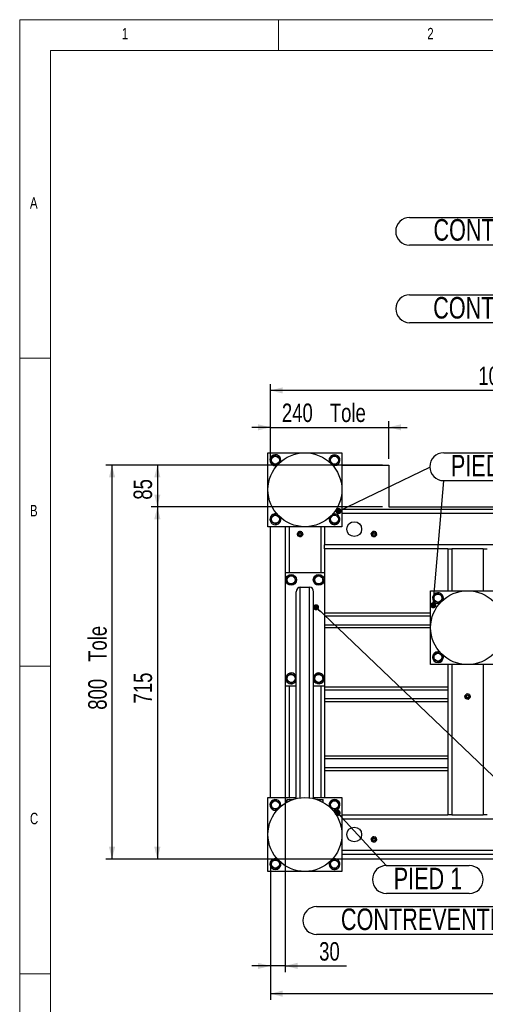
# Model space of a CAD drawing. Header units: millimetres. Extents: x 5 to 589, y 5 to 415.
# Tile 9 of 42: x 5 to 81, y 255 to 415. Entities that reach past the tile are written whole.
import ezdxf

# ---------------------------------------------------------------- set-up
doc = ezdxf.new("R2010")
doc.units = ezdxf.units.MM
doc.layers.add('COTES', color=1, linetype='Continuous')
doc.layers.add('NOTES', color=6, linetype='Continuous')
doc.layers.add('TRAIT-FORT', color=4, linetype='Continuous', lineweight=25)
doc.styles.add('SLDTEXTSTYLE0', font='TXT', dxfattribs={"width": 0.75})
doc.dimstyles.new('SLDDIMSTYLE0', dxfattribs={"dimtxt": 3, "dimasz": 2, "dimexe": 0, "dimexo": 0.0625, "dimgap": 0.75, "dimtad": 1, "dimdec": 0, "dimlfac": 12.5, "dimrnd": 1e-09, "dimzin": 12, "dimdsep": 46, "dimtxsty": 'SLDTEXTSTYLE0', "dimsah": 1, "dimcen": 0.09, "dimadec": 0, "dimazin": 3, "dimtfac": 1, "dimtdec": 0, "dimtofl": 0, "dimtmove": 0, "dimatfit": 3, "dimfxl": 1, "dimfrac": 2, "dimtolj": 1, "dimtzin": 12, "dimarcsym": 0})
doc.dimstyles.new('SLDDIMSTYLE1', dxfattribs={"dimtxt": 3, "dimasz": 2, "dimexe": 0, "dimexo": 0.0625, "dimgap": 0.75, "dimtad": 1, "dimdec": 0, "dimlfac": 12.5, "dimrnd": 1e-09, "dimzin": 12, "dimdsep": 46, "dimtxsty": 'SLDTEXTSTYLE0', "dimsah": 1, "dimcen": 0.09, "dimadec": 0, "dimazin": 3, "dimtfac": 1, "dimtdec": 0, "dimtmove": 0, "dimatfit": 0, "dimfxl": 1, "dimfrac": 2, "dimtolj": 1, "dimtzin": 12, "dimarcsym": 0})
doc.dimstyles.new('SLDDIMSTYLE2', dxfattribs={"dimtxt": 0.18, "dimasz": 1, "dimexe": 0, "dimexo": 0.0625, "dimgap": 0, "dimtad": 0, "dimtih": 1, "dimtoh": 1, "dimdec": 0, "dimrnd": 1e-09, "dimzin": 0, "dimdsep": 46, "dimtxsty": 'Standard', "dimblk1": 'DOT', "dimblk2": 'DOT', "dimsah": 1, "dimcen": 0.09, "dimadec": 0, "dimazin": 0, "dimtfac": 1, "dimtdec": 0, "dimtofl": 0, "dimtmove": 0, "dimatfit": 3, "dimldrblk": 'DOT', "dimfxl": 1, "dimfrac": 2, "dimtolj": 1, "dimtzin": 0, "dimarcsym": 0})

# ---------------------------------------------------------------- blocks, each defined once
blk = doc.blocks.new('_D_7')
at = {"layer": 'COTES', "color": 1, "transparency": 16777216}
for p, q in [((45.7, 277.65), (45.7, 255.79)), ((178.5, 277.65), (178.5, 255.79)), ((45.7, 256.79), (178.5, 256.79))]:
    blk.add_line(p, q, dxfattribs=at)
for points in [[(45.7, 256.79), (47.7, 256.29), (47.7, 257.29)], [(178.5, 256.79), (176.5, 257.29), (176.5, 256.29)]]:
    blk.add_solid(points, dxfattribs=at)
at = {"layer": 'COTES', "color": 1, "transparency": 16777216, "char_height": 3, "attachment_point": 1, "style": 'SLDTEXTSTYLE0'}
for s, insert in [('1660', (103.25, 260.66)), ('Tole', (113.25, 260.66))]:
    blk.add_mtext(s, dxfattribs=dict(at, insert=insert))
blk = doc.blocks.new('_D_8')
at = {"layer": 'COTES', "color": 1, "transparency": 16777216}
for p, q in [((48.1, 305.81), (48.1, 260.3)), ((45.7, 277.65), (45.7, 260.3)), ((45.7, 261.3), (42.7, 261.3)), ((48.1, 261.3), (45.7, 261.3)), ((48.1, 261.3), (58.04, 261.3))]:
    blk.add_line(p, q, dxfattribs=at)
for points in [[(45.7, 261.3), (43.7, 261.8), (43.7, 260.8)], [(48.1, 261.3), (50.1, 260.8), (50.1, 261.8)]]:
    blk.add_solid(points, dxfattribs=at)
at = {"layer": 'COTES', "color": 1, "transparency": 16777216, "insert": (53.61, 265.16), "char_height": 3, "attachment_point": 1, "style": 'SLDTEXTSTYLE0'}
blk.add_mtext('30', dxfattribs=at)
blk = doc.blocks.new('_D_10')
at = {"layer": 'COTES', "color": 1, "transparency": 16777216}
for p, q in [((44.7, 342.65), (18.99, 342.65)), ((19.99, 278.65), (19.99, 342.65)), ((44.7, 278.65), (18.99, 278.65))]:
    blk.add_line(p, q, dxfattribs=at)
for points in [[(19.99, 342.65), (19.49, 340.65), (20.49, 340.65)], [(19.99, 278.65), (20.49, 280.65), (19.49, 280.65)]]:
    blk.add_solid(points, dxfattribs=at)
at = {"layer": 'COTES', "color": 1, "transparency": 16777216, "char_height": 3, "attachment_point": 1, "rotation": 90, "style": 'SLDTEXTSTYLE0'}
for s, insert in [('Tole', (16.12, 310.68)), ('800', (16.12, 302.91))]:
    blk.add_mtext(s, dxfattribs=dict(at, insert=insert))
blk = doc.blocks.new('_D_12')
at = {"layer": 'COTES', "color": 1, "transparency": 16777216}
for p, q in [((63.9, 335.85), (26.35, 335.85)), ((27.35, 335.85), (27.35, 278.65)), ((129.91, 278.65), (26.35, 278.65))]:
    blk.add_line(p, q, dxfattribs=at)
for points in [[(27.35, 335.85), (26.85, 333.85), (27.85, 333.85)], [(27.35, 278.65), (27.85, 280.65), (26.85, 280.65)]]:
    blk.add_solid(points, dxfattribs=at)
at = {"layer": 'COTES', "color": 1, "transparency": 16777216, "insert": (23.48, 303.92), "char_height": 3, "attachment_point": 1, "rotation": 90, "style": 'SLDTEXTSTYLE0'}
blk.add_mtext('715', dxfattribs=at)
blk = doc.blocks.new('_D_13')
at = {"layer": 'COTES', "color": 1, "transparency": 16777216}
for p, q in [((63.9, 342.65), (26.35, 342.65)), ((27.35, 342.65), (27.35, 335.85)), ((63.9, 335.85), (26.35, 335.85))]:
    blk.add_line(p, q, dxfattribs=at)
for points in [[(27.35, 342.65), (26.85, 340.65), (27.85, 340.65)], [(27.35, 335.85), (27.85, 337.85), (26.85, 337.85)]]:
    blk.add_solid(points, dxfattribs=at)
at = {"layer": 'COTES', "color": 1, "transparency": 16777216, "insert": (23.48, 337.03), "char_height": 3, "attachment_point": 1, "rotation": 90, "style": 'SLDTEXTSTYLE0'}
blk.add_mtext('85', dxfattribs=at)
blk = doc.blocks.new('_D_14')
at = {"layer": 'COTES', "color": 1, "transparency": 16777216}
for p, q in [((45.7, 343.65), (45.7, 355.78)), ((130.9, 354.78), (45.7, 354.78))]:
    blk.add_line(p, q, dxfattribs=at)
for points in [[(45.7, 354.78), (47.7, 354.28), (47.7, 355.28)], [(130.9, 354.78), (128.9, 355.28), (128.9, 354.28)]]:
    blk.add_solid(points, dxfattribs=at)
at = {"layer": 'COTES', "color": 1, "transparency": 16777216, "char_height": 3, "attachment_point": 1, "style": 'SLDTEXTSTYLE0'}
for s, insert in [('1065', (79.45, 358.65)), ('Tole', (89.45, 358.65))]:
    blk.add_mtext(s, dxfattribs=dict(at, insert=insert))
blk = doc.blocks.new('_D_15')
at = {"layer": 'COTES', "color": 1, "transparency": 16777216}
for p, q in [((45.7, 348.78), (42.7, 348.78)), ((45.7, 343.65), (45.7, 349.78)), ((45.7, 348.78), (64.9, 348.78)), ((64.9, 343.65), (64.9, 349.78)), ((64.9, 348.78), (67.9, 348.78))]:
    blk.add_line(p, q, dxfattribs=at)
for points in [[(45.7, 348.78), (43.7, 349.28), (43.7, 348.28)], [(64.9, 348.78), (66.9, 348.28), (66.9, 349.28)]]:
    blk.add_solid(points, dxfattribs=at)
at = {"layer": 'COTES', "color": 1, "transparency": 16777216, "char_height": 3, "attachment_point": 1, "style": 'SLDTEXTSTYLE0'}
for s, insert in [('240', (47.56, 352.65)), ('Tole', (55.34, 352.65))]:
    blk.add_mtext(s, dxfattribs=dict(at, insert=insert))
blk = doc.blocks.new('SW_NOTE_9')
at = {"layer": 'NOTES', "color": 0}
for p, q in [((-49.94, 2.31), (-2.26, 2.31)), ((-2.26, -2.22), (-49.94, -2.22))]:
    blk.add_line(p, q, dxfattribs=at)
for centre, start, end in [((-49.94, 0.05), 90, 270), ((-2.26, 0.05), 270, 90)]:
    blk.add_arc(centre, 2.26, start, end, dxfattribs=at)
at = {"layer": 'NOTES', "color": 0, "insert": (-26.3, 2), "char_height": 3.5, "attachment_point": 2, "style": 'SLDTEXTSTYLE0'}
blk.add_mtext('CONTREVENTEMENT 2', dxfattribs=at)
blk = doc.blocks.new('_Dot')
at = {"color": 0, "linetype": 'ByBlock', "lineweight": -2}
blk.add_line((-0.5, 0), (-1, 0), dxfattribs=at)
at = {"color": 0, "linetype": 'ByBlock', "const_width": 0.5}
blk.add_lwpolyline([(-0.25, 0, 1), (0.25, 0, 1)], format="xyb", close=True, dxfattribs=at)
blk = doc.blocks.new('SW_NOTE_10')
at = {"layer": 'NOTES', "color": 0}
for p, q in [((0, 0.05), (13.46, 0.05)), ((13.46, -4.48), (0, -4.48))]:
    blk.add_line(p, q, dxfattribs=at)
for centre, start, end in [((0, -2.22), 90, 270), ((13.46, -2.22), 270, 90)]:
    blk.add_arc(centre, 2.26, start, end, dxfattribs=at)
at = {"layer": 'NOTES', "color": 0, "insert": (6.75, -0.31), "char_height": 3.5, "attachment_point": 2, "style": 'SLDTEXTSTYLE0'}
blk.add_mtext('PIED 1', dxfattribs=at)
blk = doc.blocks.new('SW_NOTE_12')
at = {"layer": 'NOTES', "color": 0}
for p, q in [((-47.55, 4.57), (0, 4.57)), ((0, 0.05), (-47.55, 0.05))]:
    blk.add_line(p, q, dxfattribs=at)
for centre, start, end in [((-47.55, 2.31), 90, 270), ((0, 2.31), 270, 90)]:
    blk.add_arc(centre, 2.26, start, end, dxfattribs=at)
at = {"layer": 'NOTES', "color": 0, "insert": (-23.98, 4.3), "char_height": 3.5, "attachment_point": 2, "style": 'SLDTEXTSTYLE0'}
blk.add_mtext('CONTREVENTEMENT 2', dxfattribs=at)
blk = doc.blocks.new('SW_NOTE_13')
at = {"layer": 'NOTES', "color": 0}
for p, q in [((-49.81, 2.31), (-2.26, 2.31)), ((-2.26, -2.22), (-49.81, -2.22))]:
    blk.add_line(p, q, dxfattribs=at)
for centre, start, end in [((-49.81, 0.05), 90, 270), ((-2.26, 0.05), 270, 90)]:
    blk.add_arc(centre, 2.26, start, end, dxfattribs=at)
at = {"layer": 'NOTES', "color": 0, "insert": (-26.29, 1.96), "char_height": 3.5, "attachment_point": 2, "style": 'SLDTEXTSTYLE0'}
blk.add_mtext('CONTREVENTEMENT 1', dxfattribs=at)
blk = doc.blocks.new('SW_NOTE_15')
at = {"layer": 'NOTES', "color": 0}
for p, q in [((2.26, 2.31), (15.72, 2.31)), ((15.72, -2.22), (2.26, -2.22))]:
    blk.add_line(p, q, dxfattribs=at)
for centre, start, end in [((2.26, 0.05), 90, 270), ((15.72, 0.05), 270, 90)]:
    blk.add_arc(centre, 2.26, start, end, dxfattribs=at)
at = {"layer": 'NOTES', "color": 0, "insert": (8.99, 1.98), "char_height": 3.5, "attachment_point": 2, "style": 'SLDTEXTSTYLE0'}
blk.add_mtext('PIED 3', dxfattribs=at)

msp = doc.modelspace()

# ---------------------------------------------------------------- linework, layer by layer
at = {"color": 7, "linetype": 'Continuous', "lineweight": 18}
for p, q in [((589, 415), (5, 415)), ((5, 415), (5, 5)), ((47, 410), (47, 415)), ((584, 410), (10, 410)), ((10, 410), (10, 10)), ((10, 360), (5, 360)), ((5, 310), (10, 310)), ((10, 260), (5, 260))]:
    msp.add_line(p, q, dxfattribs=at)
at = {"layer": 'TRAIT-FORT', "color": 4, "linetype": 'Continuous', "lineweight": 25}
for p, q in [((45.305, 332.647), (45.305, 344.647)), ((45.305, 344.647), (57.305, 344.647)), ((57.305, 344.647), (57.305, 332.647)), ((57.305, 342.647), (64.905, 342.647)), ((64.905, 342.647), (64.905, 335.847)), ((132.505, 335.447), (57.305, 335.447)), ((131.865, 334.807), (57.305, 334.807)), ((64.905, 335.847), (130.905, 335.847)), ((57.305, 332.647), (45.305, 332.647)), ((45.705, 288.647), (45.705, 332.647)), ((48.105, 332.647), (48.105, 325.207)), ((48.745, 332.647), (48.745, 325.207)), ((53.865, 332.647), (53.865, 325.207)), ((54.505, 332.647), (54.505, 329.687)), ((126.745, 329.687), (54.505, 329.687)), ((54.505, 329.047), (54.505, 329.687)), ((74.505, 329.047), (54.505, 329.047)), ((54.505, 329.047), (54.505, 325.207)), ((74.505, 329.047), (74.505, 322.247)), ((74.505, 329.047), (75.145, 329.047)), ((80.265, 329.047), (75.145, 329.047)), ((75.145, 329.047), (75.145, 322.247)), ((80.265, 329.047), (80.905, 329.047)), ((80.265, 329.047), (80.265, 322.247)), ((48.105, 325.207), (48.105, 306.807)), ((48.105, 325.207), (54.505, 325.207)), ((54.505, 325.207), (54.505, 306.807)), ((49.905, 288.481), (49.905, 322.038)), ((50.545, 322.807), (52.065, 322.807)), ((50.545, 288.599), (50.545, 322.807)), ((52.065, 288.599), (52.065, 322.807)), ((52.705, 288.481), (52.705, 322.038)), ((71.705, 322.247), (83.705, 322.247)), ((71.705, 310.247), (71.705, 322.247)), ((54.505, 318.647), (71.705, 318.647)), ((54.505, 318.167), (71.705, 318.167)), ((54.505, 316.727), (71.705, 316.727)), ((54.505, 316.247), (71.705, 316.247)), ((83.705, 310.247), (71.705, 310.247)), ((74.505, 310.247), (74.505, 285.847)), ((75.145, 310.247), (75.145, 285.847)), ((80.265, 310.247), (80.265, 285.847)), ((52.732, 308.344), (52.705, 308.269)), ((48.105, 306.807), (49.905, 306.807)), ((48.105, 306.807), (48.105, 288.647)), ((48.745, 306.807), (48.745, 288.647)), ((52.705, 306.807), (54.505, 306.807)), ((53.865, 306.807), (53.865, 288.647)), ((54.505, 306.807), (54.505, 288.647)), ((54.505, 306.647), (74.505, 306.647)), ((54.505, 306.167), (74.505, 306.167)), ((54.505, 304.727), (74.505, 304.727)), ((54.505, 304.247), (74.505, 304.247)), ((54.505, 295.447), (74.505, 295.447)), ((54.505, 294.967), (74.505, 294.967)), ((54.505, 293.527), (74.505, 293.527)), ((54.505, 293.047), (74.505, 293.047)), ((45.305, 276.647), (45.305, 288.647)), ((45.305, 288.647), (49.905, 288.647)), ((48.341, 287.864), (48.341, 288.247)), ((48.419, 288.327), (48.379, 288.304)), ((48.419, 288.327), (49.371, 288.327)), ((48.438, 287.918), (48.438, 288.247)), ((52.705, 288.647), (57.305, 288.647)), ((53.238, 288.327), (54.191, 288.327)), ((53.642, 288.173), (53.642, 288.247)), ((54.23, 288.304), (54.191, 288.327)), ((54.268, 287.864), (54.268, 288.247)), ((57.305, 288.647), (57.305, 276.647)), ((57.305, 285.847), (74.505, 285.847)), ((57.305, 285.207), (89.945, 285.207)), ((75.145, 285.847), (74.505, 285.847)), ((75.145, 285.847), (80.265, 285.847)), ((80.905, 285.847), (80.265, 285.847)), ((57.305, 280.087), (89.945, 280.087)), ((57.305, 279.447), (89.945, 279.447)), ((126.505, 278.647), (57.305, 278.647)), ((57.305, 276.647), (45.305, 276.647))]:
    msp.add_line(p, q, dxfattribs=at)
for centre, radius in [((51.305, 338.647), 6), ((46.505, 343.447), 0.646), ((56.105, 343.447), 0.646), ((46.505, 333.847), 0.646), ((56.105, 333.847), 0.646), ((59.305, 332.247), 1.2), ((50.505, 331.447), 0.24), ((50.505, 331.447), 0.2), ((62.505, 331.447), 0.24), ((62.505, 331.447), 0.2), ((49.065, 324.007), 0.88), ((53.545, 324.007), 0.88), ((49.065, 324.007), 0.646), ((53.545, 324.007), 0.646), ((77.705, 316.247), 6), ((72.905, 321.047), 0.646), ((72.905, 311.447), 0.646), ((49.065, 308.007), 0.646), ((53.545, 308.007), 0.646), ((77.705, 305.047), 0.24), ((77.705, 305.047), 0.2), ((51.305, 282.647), 6), ((46.505, 287.447), 0.646), ((56.105, 287.447), 0.646), ((59.305, 282.647), 1.2), ((62.505, 281.847), 0.24), ((62.505, 281.847), 0.2), ((46.505, 277.847), 0.646), ((56.105, 277.847), 0.646)]:
    msp.add_circle(centre, radius, dxfattribs=at)
for centre, radius, start, end in [((46.505, 343.447), 0.88, 337.37154, 292.07201), ((56.105, 343.447), 0.88, 337.37154, 200.30189), ((56.105, 343.447), 0.88, 249.69811, 337.37154), ((46.505, 333.847), 0.88, 66.32142, 337.37154), ((56.105, 333.847), 0.88, 337.37154, 110.30157), ((46.505, 333.847), 0.88, 337.37154, 23.89428), ((56.105, 333.847), 0.88, 159.69843, 337.37154), ((50.505, 331.447), 0.4, 135.77157, 195.77157), ((50.505, 331.447), 0.4, 195.77157, 255.77157), ((50.505, 331.447), 0.4, 75.77157, 135.77157), ((50.505, 331.447), 0.4, 255.77157, 315.77157), ((50.505, 331.447), 0.4, 15.77157, 75.77157), ((50.505, 331.447), 0.4, 315.77157, 15.77157), ((62.505, 331.447), 0.4, 135.77157, 195.77157), ((62.505, 331.447), 0.4, 195.77157, 255.77157), ((62.505, 331.447), 0.4, 75.77157, 135.77157), ((62.505, 331.447), 0.4, 255.77157, 315.77157), ((62.505, 331.447), 0.4, 15.77157, 75.77157), ((62.505, 331.447), 0.4, 315.77157, 15.77157), ((72.905, 321.047), 0.88, 339.69667, 290.30333), ((72.905, 311.447), 0.88, 69.69739, 337.37154), ((72.905, 311.447), 0.88, 337.37154, 20.30261), ((49.065, 308.007), 0.88, 17.34144, 157.47733), ((53.545, 308.007), 0.88, 197.34144, 157.47733), ((49.065, 308.007), 0.88, 157.47733, 342.65856), ((77.705, 305.047), 0.4, 135.77157, 195.77157), ((77.705, 305.047), 0.4, 195.77157, 255.77157), ((77.705, 305.047), 0.4, 75.77157, 135.77157), ((77.705, 305.047), 0.4, 255.77157, 315.77157), ((77.705, 305.047), 0.4, 15.77157, 75.77157), ((77.705, 305.047), 0.4, 315.77157, 15.77157), ((46.505, 287.447), 0.88, 337.37154, 292.07201), ((56.105, 287.447), 0.88, 337.37154, 200.30187), ((56.105, 287.447), 0.88, 249.69813, 337.37154), ((62.505, 281.847), 0.4, 135.77157, 195.77157), ((62.505, 281.847), 0.4, 195.77157, 255.77157), ((62.505, 281.847), 0.4, 75.77157, 135.77157), ((62.505, 281.847), 0.4, 255.77157, 315.77157), ((62.505, 281.847), 0.4, 15.77157, 75.77157), ((62.505, 281.847), 0.4, 315.77157, 15.77157), ((46.505, 277.847), 0.88, 69.69739, 337.37154), ((56.105, 277.847), 0.88, 337.37154, 112.04632), ((46.505, 277.847), 0.88, 337.37154, 20.30261), ((56.105, 277.847), 0.88, 157.23424, 337.37154)]:
    msp.add_arc(centre, radius, start, end, dxfattribs=at)
for centre, start_param, end_param in [((50.545, 322.038), 0, 1.5707963), ((52.065, 322.038), 4.712389, 6.2831853)]:
    msp.add_ellipse(centre, major_axis=(0, 0.769), ratio=0.8320503, start_param=start_param, end_param=end_param, dxfattribs=at)
for points, knots in [([(46.409, 344.226), (46.355, 344.185), (46.245, 344.102), (46.081, 343.98), (45.926, 343.862), (45.83, 343.79), (45.782, 343.754)], [0, 0, 0, 0, 0.2646049, 0.5349477, 0.7653431, 1, 1, 1, 1]), ([(46.409, 344.226), (46.472, 344.2), (46.599, 344.146), (46.786, 344.066), (46.966, 343.99), (47.076, 343.943), (47.132, 343.919)], [0, 0, 0, 0, 0.2646049, 0.5349477, 0.7653431, 1, 1, 1, 1]), ([(47.132, 343.919), (47.144, 343.82), (47.164, 343.656), (47.193, 343.418), (47.213, 343.258), (47.224, 343.166), (47.227, 343.14)], [0, 0, 0, 0, 0.3855495, 0.6376419, 0.8965462, 1, 1, 1, 1]), ([(56.009, 344.226), (55.955, 344.185), (55.845, 344.102), (55.681, 343.98), (55.526, 343.862), (55.43, 343.79), (55.382, 343.754)], [0, 0, 0, 0, 0.2646049, 0.5349477, 0.7653431, 1, 1, 1, 1]), ([(56.009, 344.226), (56.072, 344.2), (56.199, 344.146), (56.386, 344.066), (56.566, 343.99), (56.676, 343.943), (56.732, 343.919)], [0, 0, 0, 0, 0.2646049, 0.5349477, 0.7653431, 1, 1, 1, 1]), ([(56.732, 343.919), (56.744, 343.82), (56.764, 343.656), (56.793, 343.418), (56.813, 343.258), (56.824, 343.166), (56.827, 343.14)], [0, 0, 0, 0, 0.3855495, 0.6376419, 0.8965462, 1, 1, 1, 1]), ([(45.782, 343.754), (45.794, 343.655), (45.814, 343.491), (45.843, 343.253), (45.863, 343.093), (45.874, 343.001), (45.877, 342.974)], [0, 0, 0, 0, 0.38554949, 0.63764185, 0.89654625, 1, 1, 1, 1]), ([(46.6, 342.668), (46.537, 342.694), (46.411, 342.748), (46.223, 342.828), (46.043, 342.904), (45.933, 342.951), (45.877, 342.974)], [0, 0, 0, 0, 0.2646049, 0.5349477, 0.7653431, 1, 1, 1, 1]), ([(46.6, 342.668), (46.655, 342.709), (46.765, 342.791), (46.928, 342.914), (47.083, 343.032), (47.179, 343.104), (47.227, 343.14)], [0, 0, 0, 0, 0.2646049, 0.5349477, 0.7653431, 1, 1, 1, 1]), ([(55.382, 343.754), (55.394, 343.655), (55.414, 343.491), (55.443, 343.253), (55.463, 343.093), (55.474, 343.001), (55.477, 342.974)], [0, 0, 0, 0, 0.38554949, 0.63764185, 0.89654625, 1, 1, 1, 1]), ([(56.2, 342.668), (56.137, 342.694), (56.011, 342.748), (55.823, 342.828), (55.643, 342.904), (55.533, 342.951), (55.477, 342.974)], [0, 0, 0, 0, 0.2646049, 0.5349477, 0.7653431, 1, 1, 1, 1]), ([(56.2, 342.668), (56.255, 342.709), (56.365, 342.791), (56.528, 342.914), (56.683, 343.032), (56.779, 343.104), (56.827, 343.14)], [0, 0, 0, 0, 0.2646049, 0.5349477, 0.7653431, 1, 1, 1, 1]), ([(46.409, 334.626), (46.355, 334.585), (46.245, 334.502), (46.081, 334.38), (45.926, 334.262), (45.83, 334.19), (45.782, 334.154)], [0, 0, 0, 0, 0.2646049, 0.5349477, 0.7653431, 1, 1, 1, 1]), ([(46.409, 334.626), (46.472, 334.6), (46.599, 334.546), (46.786, 334.466), (46.966, 334.39), (47.076, 334.343), (47.132, 334.319)], [0, 0, 0, 0, 0.2646049, 0.5349477, 0.7653431, 1, 1, 1, 1]), ([(47.132, 334.319), (47.144, 334.22), (47.164, 334.056), (47.193, 333.818), (47.213, 333.658), (47.224, 333.566), (47.227, 333.54)], [0, 0, 0, 0, 0.3855495, 0.6376419, 0.8965462, 1, 1, 1, 1]), ([(56.009, 334.626), (55.955, 334.585), (55.845, 334.502), (55.681, 334.38), (55.526, 334.262), (55.43, 334.19), (55.382, 334.154)], [0, 0, 0, 0, 0.2646049, 0.5349477, 0.7653431, 1, 1, 1, 1]), ([(56.009, 334.626), (56.072, 334.6), (56.199, 334.546), (56.386, 334.466), (56.566, 334.39), (56.676, 334.343), (56.732, 334.319)], [0, 0, 0, 0, 0.2646049, 0.5349477, 0.7653431, 1, 1, 1, 1]), ([(56.732, 334.319), (56.744, 334.22), (56.764, 334.056), (56.793, 333.818), (56.813, 333.658), (56.824, 333.566), (56.827, 333.54)], [0, 0, 0, 0, 0.3855495, 0.6376419, 0.8965462, 1, 1, 1, 1]), ([(45.782, 334.154), (45.794, 334.055), (45.814, 333.891), (45.843, 333.653), (45.863, 333.493), (45.874, 333.401), (45.877, 333.374)], [0, 0, 0, 0, 0.38554949, 0.63764185, 0.89654625, 1, 1, 1, 1]), ([(46.6, 333.068), (46.537, 333.094), (46.411, 333.148), (46.223, 333.228), (46.043, 333.304), (45.933, 333.351), (45.877, 333.374)], [0, 0, 0, 0, 0.2646049, 0.5349477, 0.7653431, 1, 1, 1, 1]), ([(46.6, 333.068), (46.655, 333.109), (46.765, 333.191), (46.928, 333.314), (47.083, 333.432), (47.179, 333.504), (47.227, 333.54)], [0, 0, 0, 0, 0.2646049, 0.5349477, 0.7653431, 1, 1, 1, 1]), ([(55.382, 334.154), (55.394, 334.055), (55.414, 333.891), (55.443, 333.653), (55.463, 333.493), (55.474, 333.401), (55.477, 333.374)], [0, 0, 0, 0, 0.38554949, 0.63764185, 0.89654625, 1, 1, 1, 1]), ([(56.2, 333.068), (56.137, 333.094), (56.011, 333.148), (55.823, 333.228), (55.643, 333.304), (55.533, 333.351), (55.477, 333.374)], [0, 0, 0, 0, 0.2646049, 0.5349477, 0.7653431, 1, 1, 1, 1]), ([(56.2, 333.068), (56.255, 333.109), (56.365, 333.191), (56.528, 333.314), (56.683, 333.432), (56.779, 333.504), (56.827, 333.54)], [0, 0, 0, 0, 0.2646049, 0.5349477, 0.7653431, 1, 1, 1, 1]), ([(50.218, 331.726), (50.19, 331.697), (50.133, 331.639), (50.082, 331.586), (50.057, 331.56)], [0, 0, 0, 0, 0.5039949, 1, 1, 1, 1]), ([(50.12, 331.338), (50.109, 331.377), (50.087, 331.455), (50.067, 331.525), (50.057, 331.56)], [0, 0, 0, 0, 0.5039949, 1, 1, 1, 1]), ([(50.182, 331.116), (50.174, 331.146), (50.156, 331.208), (50.135, 331.285), (50.122, 331.329), (50.12, 331.338)], [0, 0, 0, 0, 0.432382, 0.8795474, 1, 1, 1, 1]), ([(50.406, 331.059), (50.403, 331.06), (50.344, 331.075), (50.266, 331.095), (50.199, 331.112), (50.182, 331.116)], [0, 0, 0, 0, 0.0467158, 0.7582321, 1, 1, 1, 1]), ([(50.379, 331.891), (50.357, 331.869), (50.312, 331.823), (50.256, 331.765), (50.225, 331.733), (50.218, 331.726)], [0, 0, 0, 0, 0.432382, 0.8795474, 1, 1, 1, 1]), ([(50.603, 331.835), (50.599, 331.836), (50.54, 331.85), (50.463, 331.87), (50.396, 331.887), (50.379, 331.891)], [0, 0, 0, 0, 0.0467158, 0.7582321, 1, 1, 1, 1]), ([(50.827, 331.778), (50.801, 331.784), (50.73, 331.802), (50.652, 331.822), (50.603, 331.835)], [0, 0, 0, 0, 0.3709929, 1, 1, 1, 1]), ([(50.63, 331.002), (50.652, 331.025), (50.697, 331.071), (50.753, 331.128), (50.784, 331.161), (50.791, 331.168)], [0, 0, 0, 0, 0.432382, 0.8795474, 1, 1, 1, 1]), ([(50.791, 331.168), (50.82, 331.197), (50.876, 331.255), (50.927, 331.307), (50.952, 331.333)], [0, 0, 0, 0, 0.50399488, 1, 1, 1, 1]), ([(50.827, 331.778), (50.835, 331.747), (50.853, 331.686), (50.874, 331.609), (50.887, 331.565), (50.889, 331.556)], [0, 0, 0, 0, 0.43238197, 0.87954735, 1, 1, 1, 1]), ([(50.889, 331.556), (50.901, 331.517), (50.922, 331.439), (50.942, 331.368), (50.952, 331.333)], [0, 0, 0, 0, 0.5039949, 1, 1, 1, 1]), ([(62.218, 331.726), (62.19, 331.697), (62.133, 331.639), (62.082, 331.586), (62.057, 331.56)], [0, 0, 0, 0, 0.5039949, 1, 1, 1, 1]), ([(62.12, 331.338), (62.109, 331.377), (62.087, 331.455), (62.067, 331.525), (62.057, 331.56)], [0, 0, 0, 0, 0.5039949, 1, 1, 1, 1]), ([(62.182, 331.116), (62.174, 331.146), (62.156, 331.208), (62.135, 331.285), (62.122, 331.329), (62.12, 331.338)], [0, 0, 0, 0, 0.432382, 0.8795474, 1, 1, 1, 1]), ([(62.406, 331.059), (62.403, 331.06), (62.344, 331.075), (62.266, 331.095), (62.199, 331.112), (62.182, 331.116)], [0, 0, 0, 0, 0.0467158, 0.7582321, 1, 1, 1, 1]), ([(62.379, 331.891), (62.357, 331.869), (62.312, 331.823), (62.256, 331.765), (62.225, 331.733), (62.218, 331.726)], [0, 0, 0, 0, 0.432382, 0.8795474, 1, 1, 1, 1]), ([(62.603, 331.835), (62.599, 331.836), (62.54, 331.85), (62.463, 331.87), (62.396, 331.887), (62.379, 331.891)], [0, 0, 0, 0, 0.0467158, 0.7582321, 1, 1, 1, 1]), ([(62.827, 331.778), (62.801, 331.784), (62.73, 331.802), (62.652, 331.822), (62.603, 331.835)], [0, 0, 0, 0, 0.3709929, 1, 1, 1, 1]), ([(62.63, 331.002), (62.652, 331.025), (62.697, 331.071), (62.753, 331.128), (62.784, 331.161), (62.791, 331.168)], [0, 0, 0, 0, 0.432382, 0.8795474, 1, 1, 1, 1]), ([(62.791, 331.168), (62.82, 331.197), (62.876, 331.255), (62.927, 331.307), (62.952, 331.333)], [0, 0, 0, 0, 0.50399488, 1, 1, 1, 1]), ([(62.827, 331.778), (62.835, 331.747), (62.853, 331.686), (62.874, 331.609), (62.887, 331.565), (62.889, 331.556)], [0, 0, 0, 0, 0.43238197, 0.87954735, 1, 1, 1, 1]), ([(62.889, 331.556), (62.901, 331.517), (62.922, 331.439), (62.942, 331.368), (62.952, 331.333)], [0, 0, 0, 0, 0.5039949, 1, 1, 1, 1]), ([(50.63, 331.002), (50.604, 331.009), (50.533, 331.027), (50.455, 331.047), (50.406, 331.059)], [0, 0, 0, 0, 0.3709929, 1, 1, 1, 1]), ([(62.63, 331.002), (62.604, 331.009), (62.533, 331.027), (62.455, 331.047), (62.406, 331.059)], [0, 0, 0, 0, 0.3709929, 1, 1, 1, 1]), ([(48.968, 324.786), (48.913, 324.745), (48.803, 324.662), (48.64, 324.539), (48.485, 324.421), (48.389, 324.349), (48.341, 324.313)], [0, 0, 0, 0, 0.2646049, 0.5349477, 0.7653431, 1, 1, 1, 1]), ([(48.968, 324.786), (49.03, 324.76), (49.157, 324.706), (49.345, 324.626), (49.525, 324.551), (49.635, 324.504), (49.691, 324.48)], [0, 0, 0, 0, 0.2646049, 0.5349477, 0.7653431, 1, 1, 1, 1]), ([(53.448, 324.786), (53.393, 324.745), (53.283, 324.662), (53.12, 324.539), (52.965, 324.421), (52.869, 324.349), (52.821, 324.313)], [0, 0, 0, 0, 0.2646049, 0.5349477, 0.7653431, 1, 1, 1, 1]), ([(53.448, 324.786), (53.51, 324.76), (53.637, 324.706), (53.825, 324.626), (54.005, 324.551), (54.115, 324.504), (54.171, 324.48)], [0, 0, 0, 0, 0.2646049, 0.5349477, 0.7653431, 1, 1, 1, 1]), ([(48.438, 323.533), (48.426, 323.632), (48.405, 323.796), (48.376, 324.034), (48.356, 324.194), (48.345, 324.286), (48.341, 324.313)], [0, 0, 0, 0, 0.3855495, 0.6376419, 0.8965462, 1, 1, 1, 1]), ([(49.162, 323.228), (49.099, 323.254), (48.972, 323.308), (48.784, 323.387), (48.604, 323.463), (48.494, 323.51), (48.438, 323.533)], [0, 0, 0, 0, 0.2646049, 0.5349477, 0.7653431, 1, 1, 1, 1]), ([(49.162, 323.228), (49.216, 323.269), (49.326, 323.352), (49.489, 323.475), (49.644, 323.593), (49.74, 323.665), (49.788, 323.701)], [0, 0, 0, 0, 0.2646049, 0.5349477, 0.7653431, 1, 1, 1, 1]), ([(49.788, 323.701), (49.775, 323.8), (49.755, 323.964), (49.725, 324.202), (49.706, 324.362), (49.694, 324.454), (49.691, 324.48)], [0, 0, 0, 0, 0.3855495, 0.6376419, 0.8965462, 1, 1, 1, 1]), ([(52.918, 323.533), (52.906, 323.632), (52.885, 323.796), (52.856, 324.034), (52.836, 324.194), (52.825, 324.286), (52.821, 324.313)], [0, 0, 0, 0, 0.3855495, 0.6376419, 0.8965462, 1, 1, 1, 1]), ([(53.642, 323.228), (53.579, 323.254), (53.452, 323.308), (53.264, 323.387), (53.084, 323.463), (52.974, 323.51), (52.918, 323.533)], [0, 0, 0, 0, 0.2646049, 0.5349477, 0.7653431, 1, 1, 1, 1]), ([(53.642, 323.228), (53.696, 323.269), (53.806, 323.352), (53.969, 323.475), (54.124, 323.593), (54.22, 323.665), (54.268, 323.701)], [0, 0, 0, 0, 0.2646049, 0.5349477, 0.7653431, 1, 1, 1, 1]), ([(54.268, 323.701), (54.255, 323.8), (54.235, 323.964), (54.205, 324.202), (54.186, 324.362), (54.174, 324.454), (54.171, 324.48)], [0, 0, 0, 0, 0.3855495, 0.6376419, 0.8965462, 1, 1, 1, 1]), ([(72.809, 321.826), (72.755, 321.785), (72.645, 321.702), (72.481, 321.58), (72.326, 321.462), (72.23, 321.39), (72.182, 321.354)], [0, 0, 0, 0, 0.2646049, 0.5349477, 0.7653431, 1, 1, 1, 1]), ([(72.809, 321.826), (72.872, 321.8), (72.999, 321.746), (73.186, 321.666), (73.366, 321.59), (73.476, 321.543), (73.532, 321.519)], [0, 0, 0, 0, 0.2646049, 0.5349477, 0.7653431, 1, 1, 1, 1]), ([(73.532, 321.519), (73.544, 321.42), (73.564, 321.256), (73.593, 321.018), (73.613, 320.858), (73.624, 320.766), (73.627, 320.74)], [0, 0, 0, 0, 0.3855495, 0.6376419, 0.8965462, 1, 1, 1, 1]), ([(72.182, 321.354), (72.194, 321.255), (72.214, 321.091), (72.243, 320.853), (72.263, 320.693), (72.274, 320.601), (72.277, 320.574)], [0, 0, 0, 0, 0.38554949, 0.63764185, 0.89654625, 1, 1, 1, 1]), ([(73, 320.268), (72.937, 320.294), (72.811, 320.348), (72.623, 320.428), (72.443, 320.504), (72.333, 320.551), (72.277, 320.574)], [0, 0, 0, 0, 0.2646049, 0.5349477, 0.7653431, 1, 1, 1, 1]), ([(73, 320.268), (73.055, 320.309), (73.165, 320.391), (73.328, 320.514), (73.483, 320.632), (73.579, 320.704), (73.627, 320.74)], [0, 0, 0, 0, 0.2646049, 0.5349477, 0.7653431, 1, 1, 1, 1]), ([(72.809, 312.226), (72.755, 312.185), (72.645, 312.102), (72.481, 311.98), (72.326, 311.862), (72.23, 311.79), (72.182, 311.754)], [0, 0, 0, 0, 0.2646049, 0.5349477, 0.7653431, 1, 1, 1, 1]), ([(72.809, 312.226), (72.872, 312.2), (72.999, 312.146), (73.186, 312.066), (73.366, 311.99), (73.476, 311.943), (73.532, 311.919)], [0, 0, 0, 0, 0.2646049, 0.5349477, 0.7653431, 1, 1, 1, 1]), ([(73.532, 311.919), (73.544, 311.82), (73.564, 311.656), (73.593, 311.418), (73.613, 311.258), (73.624, 311.166), (73.627, 311.14)], [0, 0, 0, 0, 0.3855495, 0.6376419, 0.8965462, 1, 1, 1, 1]), ([(72.182, 311.754), (72.194, 311.655), (72.214, 311.491), (72.243, 311.253), (72.263, 311.093), (72.274, 311.001), (72.277, 310.974)], [0, 0, 0, 0, 0.38554949, 0.63764185, 0.89654625, 1, 1, 1, 1]), ([(73, 310.668), (72.937, 310.694), (72.811, 310.748), (72.623, 310.828), (72.443, 310.904), (72.333, 310.951), (72.277, 310.974)], [0, 0, 0, 0, 0.2646049, 0.5349477, 0.7653431, 1, 1, 1, 1]), ([(73, 310.668), (73.055, 310.709), (73.165, 310.791), (73.328, 310.914), (73.483, 311.032), (73.579, 311.104), (73.627, 311.14)], [0, 0, 0, 0, 0.2646049, 0.5349477, 0.7653431, 1, 1, 1, 1]), ([(48.968, 308.786), (48.913, 308.745), (48.803, 308.662), (48.64, 308.539), (48.485, 308.421), (48.389, 308.349), (48.341, 308.313)], [0, 0, 0, 0, 0.2646049, 0.5349477, 0.7653431, 1, 1, 1, 1]), ([(48.968, 308.786), (49.03, 308.76), (49.157, 308.706), (49.345, 308.626), (49.525, 308.551), (49.635, 308.504), (49.691, 308.48)], [0, 0, 0, 0, 0.2646049, 0.5349477, 0.7653431, 1, 1, 1, 1]), ([(53.448, 308.786), (53.393, 308.745), (53.283, 308.662), (53.12, 308.539), (52.965, 308.421), (52.869, 308.349), (52.821, 308.313)], [0, 0, 0, 0, 0.2646049, 0.5349477, 0.7653431, 1, 1, 1, 1]), ([(53.448, 308.786), (53.51, 308.76), (53.637, 308.706), (53.825, 308.626), (54.005, 308.551), (54.115, 308.504), (54.171, 308.48)], [0, 0, 0, 0, 0.2646049, 0.5349477, 0.7653431, 1, 1, 1, 1]), ([(48.438, 307.533), (48.426, 307.632), (48.405, 307.796), (48.376, 308.034), (48.356, 308.194), (48.345, 308.286), (48.341, 308.313)], [0, 0, 0, 0, 0.3855495, 0.6376419, 0.8965462, 1, 1, 1, 1]), ([(49.162, 307.228), (49.099, 307.254), (48.972, 307.308), (48.784, 307.387), (48.604, 307.463), (48.494, 307.51), (48.438, 307.533)], [0, 0, 0, 0, 0.2646049, 0.5349477, 0.7653431, 1, 1, 1, 1]), ([(49.162, 307.228), (49.216, 307.269), (49.326, 307.352), (49.489, 307.475), (49.644, 307.593), (49.74, 307.665), (49.788, 307.701)], [0, 0, 0, 0, 0.2646049, 0.5349477, 0.7653431, 1, 1, 1, 1]), ([(49.788, 307.701), (49.775, 307.8), (49.755, 307.964), (49.725, 308.202), (49.706, 308.362), (49.694, 308.454), (49.691, 308.48)], [0, 0, 0, 0, 0.3855495, 0.6376419, 0.8965462, 1, 1, 1, 1]), ([(52.918, 307.533), (52.906, 307.632), (52.885, 307.796), (52.856, 308.034), (52.836, 308.194), (52.825, 308.286), (52.821, 308.313)], [0, 0, 0, 0, 0.3855495, 0.6376419, 0.8965462, 1, 1, 1, 1]), ([(53.642, 307.228), (53.579, 307.254), (53.452, 307.308), (53.264, 307.387), (53.084, 307.463), (52.974, 307.51), (52.918, 307.533)], [0, 0, 0, 0, 0.2646049, 0.5349477, 0.7653431, 1, 1, 1, 1]), ([(53.642, 307.228), (53.696, 307.269), (53.806, 307.352), (53.969, 307.475), (54.124, 307.593), (54.22, 307.665), (54.268, 307.701)], [0, 0, 0, 0, 0.2646049, 0.5349477, 0.7653431, 1, 1, 1, 1]), ([(54.268, 307.701), (54.255, 307.8), (54.235, 307.964), (54.205, 308.202), (54.186, 308.362), (54.174, 308.454), (54.171, 308.48)], [0, 0, 0, 0, 0.3855495, 0.6376419, 0.8965462, 1, 1, 1, 1]), ([(77.579, 305.491), (77.557, 305.469), (77.512, 305.423), (77.456, 305.365), (77.425, 305.333), (77.418, 305.326)], [0, 0, 0, 0, 0.432382, 0.8795474, 1, 1, 1, 1]), ([(77.803, 305.435), (77.799, 305.436), (77.74, 305.45), (77.663, 305.47), (77.596, 305.487), (77.579, 305.491)], [0, 0, 0, 0, 0.0467158, 0.7582321, 1, 1, 1, 1]), ([(77.418, 305.326), (77.39, 305.297), (77.333, 305.239), (77.282, 305.186), (77.257, 305.16)], [0, 0, 0, 0, 0.5039949, 1, 1, 1, 1]), ([(77.32, 304.938), (77.309, 304.977), (77.287, 305.055), (77.267, 305.125), (77.257, 305.16)], [0, 0, 0, 0, 0.5039949, 1, 1, 1, 1]), ([(77.382, 304.716), (77.374, 304.746), (77.356, 304.808), (77.335, 304.885), (77.322, 304.929), (77.32, 304.938)], [0, 0, 0, 0, 0.432382, 0.8795474, 1, 1, 1, 1]), ([(77.606, 304.659), (77.603, 304.66), (77.544, 304.675), (77.466, 304.695), (77.399, 304.712), (77.382, 304.716)], [0, 0, 0, 0, 0.0467158, 0.7582321, 1, 1, 1, 1]), ([(77.83, 304.602), (77.804, 304.609), (77.733, 304.627), (77.655, 304.647), (77.606, 304.659)], [0, 0, 0, 0, 0.3709929, 1, 1, 1, 1]), ([(78.027, 305.378), (78.001, 305.384), (77.93, 305.402), (77.852, 305.422), (77.803, 305.435)], [0, 0, 0, 0, 0.3709929, 1, 1, 1, 1]), ([(77.83, 304.602), (77.852, 304.625), (77.897, 304.671), (77.953, 304.728), (77.984, 304.761), (77.991, 304.768)], [0, 0, 0, 0, 0.432382, 0.8795474, 1, 1, 1, 1]), ([(77.991, 304.768), (78.02, 304.797), (78.076, 304.855), (78.127, 304.907), (78.152, 304.933)], [0, 0, 0, 0, 0.50399488, 1, 1, 1, 1]), ([(78.027, 305.378), (78.035, 305.347), (78.053, 305.286), (78.074, 305.209), (78.087, 305.165), (78.089, 305.156)], [0, 0, 0, 0, 0.43238197, 0.87954735, 1, 1, 1, 1]), ([(78.089, 305.156), (78.101, 305.117), (78.122, 305.039), (78.142, 304.968), (78.152, 304.933)], [0, 0, 0, 0, 0.5039949, 1, 1, 1, 1]), ([(46.409, 288.226), (46.355, 288.185), (46.245, 288.102), (46.081, 287.98), (45.926, 287.862), (45.83, 287.79), (45.782, 287.754)], [0, 0, 0, 0, 0.2646049, 0.5349477, 0.7653431, 1, 1, 1, 1]), ([(46.409, 288.226), (46.472, 288.2), (46.599, 288.146), (46.786, 288.066), (46.966, 287.99), (47.076, 287.943), (47.132, 287.919)], [0, 0, 0, 0, 0.2646049, 0.5349477, 0.7653431, 1, 1, 1, 1]), ([(47.132, 287.919), (47.144, 287.82), (47.164, 287.656), (47.193, 287.418), (47.213, 287.258), (47.224, 287.166), (47.227, 287.14)], [0, 0, 0, 0, 0.3855495, 0.6376419, 0.8965462, 1, 1, 1, 1]), ([(48.438, 288.247), (48.426, 288.271), (48.405, 288.311), (48.376, 288.307), (48.356, 288.279), (48.345, 288.254), (48.341, 288.247)], [0, 0, 0, 0, 0.3855495, 0.6376419, 0.8965462, 1, 1, 1, 1]), ([(49.162, 288.247), (49.099, 288.264), (48.972, 288.3), (48.784, 288.313), (48.604, 288.293), (48.494, 288.262), (48.438, 288.247)], [0, 0, 0, 0, 0.2646049, 0.5349477, 0.7653431, 1, 1, 1, 1]), ([(53.642, 288.247), (53.579, 288.265), (53.452, 288.301), (53.321, 288.305), (53.255, 288.307)], [0, 0, 0, 0, 0.4954181, 1, 1, 1, 1]), ([(53.642, 288.247), (53.696, 288.264), (53.806, 288.3), (53.969, 288.313), (54.124, 288.293), (54.22, 288.262), (54.268, 288.247)], [0, 0, 0, 0, 0.2646049, 0.5349477, 0.7653431, 1, 1, 1, 1]), ([(54.268, 288.247), (54.256, 288.275), (54.243, 288.305), (54.23, 288.304), (54.23, 288.304)], [0, 0, 0, 0, 0.9774919, 1, 1, 1, 1]), ([(56.009, 288.226), (55.955, 288.185), (55.845, 288.102), (55.681, 287.98), (55.526, 287.862), (55.43, 287.79), (55.382, 287.754)], [0, 0, 0, 0, 0.2646049, 0.5349477, 0.7653431, 1, 1, 1, 1]), ([(56.009, 288.226), (56.072, 288.2), (56.199, 288.146), (56.386, 288.066), (56.566, 287.99), (56.676, 287.943), (56.732, 287.919)], [0, 0, 0, 0, 0.2646049, 0.5349477, 0.7653431, 1, 1, 1, 1]), ([(56.732, 287.919), (56.744, 287.82), (56.764, 287.656), (56.793, 287.418), (56.813, 287.258), (56.824, 287.166), (56.827, 287.14)], [0, 0, 0, 0, 0.3855495, 0.6376419, 0.8965462, 1, 1, 1, 1]), ([(45.782, 287.754), (45.794, 287.655), (45.814, 287.491), (45.843, 287.253), (45.863, 287.093), (45.874, 287.001), (45.877, 286.974)], [0, 0, 0, 0, 0.38554949, 0.63764185, 0.89654625, 1, 1, 1, 1]), ([(46.6, 286.668), (46.537, 286.694), (46.411, 286.748), (46.223, 286.828), (46.043, 286.904), (45.933, 286.951), (45.877, 286.974)], [0, 0, 0, 0, 0.2646049, 0.5349477, 0.7653431, 1, 1, 1, 1]), ([(46.6, 286.668), (46.655, 286.709), (46.765, 286.791), (46.928, 286.914), (47.083, 287.032), (47.179, 287.104), (47.227, 287.14)], [0, 0, 0, 0, 0.2646049, 0.5349477, 0.7653431, 1, 1, 1, 1]), ([(55.382, 287.754), (55.394, 287.655), (55.414, 287.491), (55.443, 287.253), (55.463, 287.093), (55.474, 287.001), (55.477, 286.974)], [0, 0, 0, 0, 0.38554949, 0.63764185, 0.89654625, 1, 1, 1, 1]), ([(56.2, 286.668), (56.137, 286.694), (56.011, 286.748), (55.823, 286.828), (55.643, 286.904), (55.533, 286.951), (55.477, 286.974)], [0, 0, 0, 0, 0.2646049, 0.5349477, 0.7653431, 1, 1, 1, 1]), ([(56.2, 286.668), (56.255, 286.709), (56.365, 286.791), (56.528, 286.914), (56.683, 287.032), (56.779, 287.104), (56.827, 287.14)], [0, 0, 0, 0, 0.2646049, 0.5349477, 0.7653431, 1, 1, 1, 1]), ([(62.218, 282.126), (62.19, 282.097), (62.133, 282.039), (62.082, 281.986), (62.057, 281.96)], [0, 0, 0, 0, 0.5039949, 1, 1, 1, 1]), ([(62.12, 281.738), (62.109, 281.777), (62.087, 281.855), (62.067, 281.925), (62.057, 281.96)], [0, 0, 0, 0, 0.5039949, 1, 1, 1, 1]), ([(62.182, 281.516), (62.174, 281.546), (62.156, 281.608), (62.135, 281.685), (62.122, 281.729), (62.12, 281.738)], [0, 0, 0, 0, 0.432382, 0.8795474, 1, 1, 1, 1]), ([(62.406, 281.459), (62.403, 281.46), (62.344, 281.475), (62.266, 281.495), (62.199, 281.512), (62.182, 281.516)], [0, 0, 0, 0, 0.0467158, 0.7582321, 1, 1, 1, 1]), ([(62.379, 282.291), (62.357, 282.269), (62.312, 282.223), (62.256, 282.165), (62.225, 282.133), (62.218, 282.126)], [0, 0, 0, 0, 0.432382, 0.8795474, 1, 1, 1, 1]), ([(62.603, 282.235), (62.599, 282.236), (62.54, 282.25), (62.463, 282.27), (62.396, 282.287), (62.379, 282.291)], [0, 0, 0, 0, 0.0467158, 0.7582321, 1, 1, 1, 1]), ([(62.827, 282.178), (62.801, 282.184), (62.73, 282.202), (62.652, 282.222), (62.603, 282.235)], [0, 0, 0, 0, 0.3709929, 1, 1, 1, 1]), ([(62.63, 281.402), (62.652, 281.425), (62.697, 281.471), (62.753, 281.528), (62.784, 281.561), (62.791, 281.568)], [0, 0, 0, 0, 0.432382, 0.8795474, 1, 1, 1, 1]), ([(62.791, 281.568), (62.82, 281.597), (62.876, 281.655), (62.927, 281.707), (62.952, 281.733)], [0, 0, 0, 0, 0.50399488, 1, 1, 1, 1]), ([(62.827, 282.178), (62.835, 282.147), (62.853, 282.086), (62.874, 282.009), (62.887, 281.965), (62.889, 281.956)], [0, 0, 0, 0, 0.43238197, 0.87954735, 1, 1, 1, 1]), ([(62.889, 281.956), (62.901, 281.917), (62.922, 281.839), (62.942, 281.768), (62.952, 281.733)], [0, 0, 0, 0, 0.5039949, 1, 1, 1, 1]), ([(62.63, 281.402), (62.604, 281.409), (62.533, 281.427), (62.455, 281.447), (62.406, 281.459)], [0, 0, 0, 0, 0.3709929, 1, 1, 1, 1]), ([(46.409, 278.626), (46.355, 278.585), (46.245, 278.502), (46.081, 278.38), (45.926, 278.262), (45.83, 278.19), (45.782, 278.154)], [0, 0, 0, 0, 0.2646049, 0.5349477, 0.7653431, 1, 1, 1, 1]), ([(46.409, 278.626), (46.472, 278.6), (46.599, 278.546), (46.786, 278.466), (46.966, 278.39), (47.076, 278.343), (47.132, 278.319)], [0, 0, 0, 0, 0.2646049, 0.5349477, 0.7653431, 1, 1, 1, 1]), ([(47.132, 278.319), (47.144, 278.22), (47.164, 278.056), (47.193, 277.818), (47.213, 277.658), (47.224, 277.566), (47.227, 277.54)], [0, 0, 0, 0, 0.3855495, 0.6376419, 0.8965462, 1, 1, 1, 1]), ([(56.009, 278.626), (55.955, 278.585), (55.845, 278.502), (55.681, 278.38), (55.526, 278.262), (55.43, 278.19), (55.382, 278.154)], [0, 0, 0, 0, 0.2646049, 0.5349477, 0.7653431, 1, 1, 1, 1]), ([(56.009, 278.626), (56.072, 278.6), (56.199, 278.546), (56.386, 278.466), (56.566, 278.39), (56.676, 278.343), (56.732, 278.319)], [0, 0, 0, 0, 0.2646049, 0.5349477, 0.7653431, 1, 1, 1, 1]), ([(56.732, 278.319), (56.744, 278.22), (56.764, 278.056), (56.793, 277.818), (56.813, 277.658), (56.824, 277.566), (56.827, 277.54)], [0, 0, 0, 0, 0.3855495, 0.6376419, 0.8965462, 1, 1, 1, 1]), ([(45.782, 278.154), (45.794, 278.055), (45.814, 277.891), (45.843, 277.653), (45.863, 277.493), (45.874, 277.401), (45.877, 277.374)], [0, 0, 0, 0, 0.38554949, 0.63764185, 0.89654625, 1, 1, 1, 1]), ([(46.6, 277.068), (46.537, 277.094), (46.411, 277.148), (46.223, 277.228), (46.043, 277.304), (45.933, 277.351), (45.877, 277.374)], [0, 0, 0, 0, 0.2646049, 0.5349477, 0.7653431, 1, 1, 1, 1]), ([(46.6, 277.068), (46.655, 277.109), (46.765, 277.191), (46.928, 277.314), (47.083, 277.432), (47.179, 277.504), (47.227, 277.54)], [0, 0, 0, 0, 0.2646049, 0.5349477, 0.7653431, 1, 1, 1, 1]), ([(55.382, 278.154), (55.394, 278.055), (55.414, 277.891), (55.443, 277.653), (55.463, 277.493), (55.474, 277.401), (55.477, 277.374)], [0, 0, 0, 0, 0.38554949, 0.63764185, 0.89654625, 1, 1, 1, 1]), ([(56.2, 277.068), (56.137, 277.094), (56.011, 277.148), (55.823, 277.228), (55.643, 277.304), (55.533, 277.351), (55.477, 277.374)], [0, 0, 0, 0, 0.2646049, 0.5349477, 0.7653431, 1, 1, 1, 1]), ([(56.2, 277.068), (56.255, 277.109), (56.365, 277.191), (56.528, 277.314), (56.683, 277.432), (56.779, 277.504), (56.827, 277.54)], [0, 0, 0, 0, 0.2646049, 0.5349477, 0.7653431, 1, 1, 1, 1])]:
    msp.add_open_spline(points, degree=3, knots=knots, dxfattribs=at)

# ---------------------------------------------------------------- block references
at = {"layer": 'NOTES', "color": 211}
for name, p in [('SW_NOTE_12', (115.849, 378.31)), ('SW_NOTE_13', (118.113, 367.995)), ('SW_NOTE_15', (71.572, 342.335)), ('SW_NOTE_10', (64.528, 277.555)), ('SW_NOTE_9', (103.145, 268.624))]:
    msp.add_blockref(name, p, dxfattribs=at)

# ---------------------------------------------------------------- texts
at = {"layer": 'NOTES', "color": 211, "char_height": 1.852, "attachment_point": 1, "style": 'SLDTEXTSTYLE0'}
for s, insert in [('1', (21.583, 413.668)), ('2', (71.167, 413.668)), ('A', (6.667, 386.168)), ('B', (6.667, 336.168)), ('C', (6.667, 286.168))]:
    msp.add_mtext(s, dxfattribs=dict(at, insert=insert))

# ---------------------------------------------------------------- dimensions: what is measured, and where the dimension line sits
at = {"layer": 'COTES', "color": 1}
for base, p1, p2, dimstyle, picture, middle in [((45.705, 354.78), (130.905, 335.847), (45.705, 342.647), 'SLDDIMSTYLE0', '_D_14', (88.305, 354.78)), ((64.905, 348.781), (45.705, 342.647), (64.905, 342.647), 'SLDDIMSTYLE1', '_D_15', (55.305, 348.781)), ((178.505, 256.792), (45.705, 278.647), (178.505, 278.647), 'SLDDIMSTYLE0', '_D_7', (112.105, 256.792))]:
    dim = msp.add_linear_dim(base=base, p1=p1, p2=p2, text='<> Tole', dimstyle=dimstyle, dxfattribs=at)
    dim.commit()
    dim.dimension.update_dxf_attribs({"geometry": picture, "text_midpoint": middle, "dimtype": 160})
dim = msp.add_linear_dim(base=(19.986, 342.647), p1=(45.705, 278.647), p2=(45.705, 342.647), angle=90, text='<> Tole', dimstyle='SLDDIMSTYLE0', dxfattribs=at)
dim.commit()
dim.dimension.update_dxf_attribs({"geometry": '_D_10', "text_midpoint": (19.986, 310.647), "dimtype": 160})
for base, p1, p2, picture, middle in [((27.348, 335.847), (64.905, 342.647), (64.905, 335.847), '_D_13', (27.348, 339.247)), ((27.348, 278.647), (64.905, 335.847), (130.913, 278.647), '_D_12', (27.348, 307.247))]:
    dim = msp.add_linear_dim(base=base, p1=p1, p2=p2, angle=90, dimstyle='SLDDIMSTYLE0', dxfattribs=at)
    dim.commit()
    dim.dimension.update_dxf_attribs({"geometry": picture, "text_midpoint": middle, "dimtype": 160})
dim = msp.add_linear_dim(base=(45.705, 261.298), p1=(48.105, 306.807), p2=(45.705, 278.647), dimstyle='SLDDIMSTYLE1', dxfattribs=at)
dim.commit()
dim.dimension.update_dxf_attribs({"geometry": '_D_8', "text_midpoint": (55.822, 261.298), "dimtype": 160})

# ---------------------------------------------------------------- leaders
at = {"layer": 'NOTES', "color": 211}
for points in [[(56.774, 335.18), (71.572, 342.335)], [(72.138, 319.879), (73.836, 340.071)], [(53.112, 319.554), (106.482, 268.624), (103.145, 268.624)], [(56.613, 286.147), (64.528, 277.555)]]:
    msp.add_leader(points, dimstyle='SLDDIMSTYLE2', dxfattribs=at)

doc.saveas('drawing.dxf')
